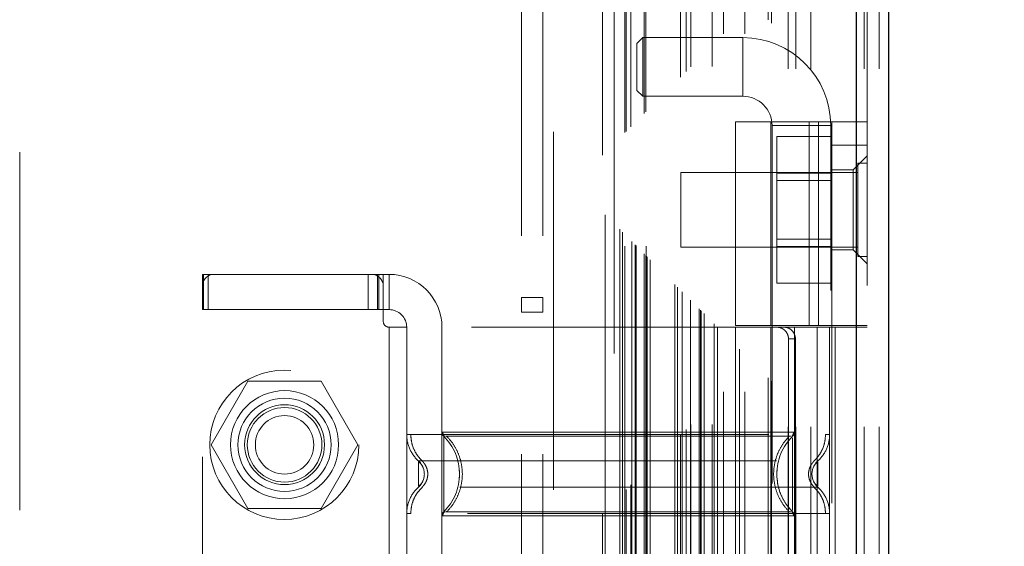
# Model space of a CAD drawing. Header units: inches. Extents: x 0.2 to 10.8, y 0.2 to 8.2.
# Tile 105 of 112: x 9.277 to 9.552, y 4.636 to 4.783. Entities that reach past the tile are written whole.
import ezdxf

# ---------------------------------------------------------------- set-up
doc = ezdxf.new("R2010")
doc.units = ezdxf.units.IN
doc.header["$MEASUREMENT"] = 0
doc.linetypes.add('HIDDEN', pattern=[0.075, 0.05, -0.025])
doc.layers.add('DIMENSIONS', color=140, linetype='Continuous')
doc.styles.add('SLDTEXTSTYLE0', font='TXT', dxfattribs={"width": 0.7})
doc.dimstyles.new('SLDDIMSTYLE0', dxfattribs={"dimtxt": 0.084961, "dimasz": 0.13, "dimexe": 0, "dimexo": 0.0625, "dimgap": 0.02124, "dimtad": 0, "dimtih": 1, "dimtoh": 1, "dimlfac": 12, "dimrnd": 1e-09, "dimzin": 12, "dimdsep": 46, "dimtxsty": 'SLDTEXTSTYLE0', "dimsah": 1, "dimcen": 0.09, "dimadec": 0, "dimazin": 3, "dimtfac": 1, "dimtofl": 0, "dimtmove": 0, "dimatfit": 3, "dimfxl": 0, "dimfrac": 2, "dimtolj": 1, "dimtzin": 12, "dimarcsym": 0})

# ---------------------------------------------------------------- blocks, each defined once
blk = doc.blocks.new('_D_25')
at = {"layer": 'DIMENSIONS'}
for p, q in [((9.56366, 5.41599), (9.9562, 5.41599)), ((9.8312, 5.41599), (9.8312, 4.49475)), ((9.66963, 4.3407), (9.6411, 4.3407)), ((9.6411, 4.3407), (9.6411, 4.20567)), ((9.99278, 4.3407), (10.02131, 4.3407)), ((10.02131, 4.3407), (10.02131, 4.20567)), ((9.6411, 4.20567), (9.66963, 4.20567)), ((10.02131, 4.20567), (9.99278, 4.20567)), ((9.8312, 3.16375), (9.8312, 4.18665)), ((9.56366, 3.16375), (9.9562, 3.16375))]:
    blk.add_line(p, q, dxfattribs=at)
for points in [[(9.8312, 5.41599), (9.8112, 5.28599), (9.8512, 5.28599)], [(9.8312, 3.16375), (9.8512, 3.29375), (9.8112, 3.29375)]]:
    blk.add_solid(points, dxfattribs=at)
at = {"layer": 'DIMENSIONS', "char_height": 0.083333, "attachment_point": 1, "style": 'SLDTEXTSTYLE0'}
for s, insert in [('27.03', (9.66963, 4.46714)), ('686.5', (9.66963, 4.31309))]:
    blk.add_mtext(s, dxfattribs=dict(at, insert=insert))

msp = doc.modelspace()

# ---------------------------------------------------------------- linework, layer by layer
at = {"color": 7, "linetype": 'Continuous', "lineweight": 25}
for p, q in [((9.5106649, 3.1697457), (9.5106649, 5.4109271)), ((9.5196649, 5.4091582), (9.5196649, 3.1697457))]:
    msp.add_line(p, q, dxfattribs=at)
at = {"color": 7, "linetype": 'HIDDEN', "lineweight": 18}
for p, q in [((9.5106649, 3.1697457), (9.5106649, 5.4109271)), ((9.5136649, 5.4091582), (9.5136649, 3.1697457)), ((9.5127862, 3.1697457), (9.5127862, 5.1143949)), ((9.5170288, 3.1697457), (9.5170288, 5.1143949)), ((9.4915889, 3.1697457), (9.4915889, 5.1051624)), ((9.4915889, 3.1697457), (9.4915889, 5.1051624)), ((9.4937102, 3.1697457), (9.4937102, 5.1054213)), ((9.4979529, 3.1697457), (9.4979529, 5.1054213)), ((9.486043, 3.1833798), (9.486043, 5.0919286)), ((9.4869669, 3.1824654), (9.4869669, 5.0928402)), ((9.4769066, 3.1925161), (9.4769066, 5.0827923)), ((9.4780398, 3.1913829), (9.4780398, 5.0839255)), ((9.471838, 3.1975848), (9.471838, 5.0777236)), ((9.4735402, 5.0794582), (9.4735402, 3.1958502)), ((9.479449, 5.0794582), (9.479449, 3.1958502)), ((9.4709329, 3.198488), (9.4709329, 5.076818)), ((9.4667174, 3.2027079), (9.4667174, 5.0726122)), ((9.4671246, 3.2022981), (9.4671246, 5.0730103)), ((9.4672743, 3.2021485), (9.4672743, 5.0731599)), ((9.4680883, 3.2013345), (9.4680883, 5.0739739)), ((9.4630966, 5.0689783), (9.4630966, 3.2063292)), ((9.4642909, 3.2051319), (9.4642909, 5.0701765)), ((9.4644248, 5.0703141), (9.4644248, 3.2049958)), ((9.4644557, 5.0703737), (9.4644557, 3.2049347)), ((9.4703645, 5.0703737), (9.4703645, 3.2049347)), ((9.4606695, 3.2087533), (9.4606695, 5.0665552)), ((9.4615012, 5.0674286), (9.4615012, 3.2078798)), ((9.4615012, 5.0674286), (9.4615012, 3.2078798)), ((9.4619719, 3.2074509), (9.4619719, 5.0678575)), ((9.4599388, 3.209484), (9.4599388, 5.0658244)), ((9.4518049, 3.2176179), (9.4518049, 5.0576905)), ((9.4518049, 5.0576905), (9.4518049, 3.2176179)), ((9.4520087, 3.2174318), (9.4520087, 5.0578795)), ((9.4522215, 3.2172012), (9.4522215, 5.0581072)), ((9.4530549, 3.2163679), (9.4530549, 5.0589405)), ((9.445949, 3.2201959), (9.445949, 5.0551125)), ((9.4490965, 3.2203262), (9.4490965, 5.0549822)), ((9.4490965, 3.2203262), (9.4490965, 5.0549822)), ((9.4513405, 5.0572314), (9.4513405, 3.2180648)), ((9.4513882, 3.2180345), (9.4513882, 5.0572739)), ((9.451949, 3.2201959), (9.451949, 5.0551125)), ((9.4476382, 5.0535239), (9.4476382, 3.2217845)), ((9.4479263, 3.2214964), (9.4479263, 5.053812)), ((9.4488556, 3.2205672), (9.4488556, 5.0547412)), ((9.4445353, 3.2248874), (9.4445353, 5.050421)), ((9.4453084, 3.2241144), (9.4453084, 5.051194)), ((9.4460156, 5.0519193), (9.4460156, 3.2233876)), ((9.4397164, 5.0456198), (9.4397164, 3.2297091)), ((9.4404448, 3.2289779), (9.4404448, 5.0463305)), ((9.4170815, 5.0230791), (9.4170815, 4.7058707)), ((9.4230815, 5.0230791), (9.4230815, 4.7058707)), ((9.4260815, 3.2521624), (9.4260815, 5.0230791)), ((9.4260815, 3.2521624), (9.4260815, 5.0230791)), ((9.442949, 3.2901959), (9.442949, 4.9851125)), ((9.442949, 3.2901959), (9.442949, 4.9851125)), ((9.276949, 3.4464459), (9.276949, 4.8288625)), ((9.4510008, 4.7784564), (9.4493604, 4.7768159)), ((9.4510008, 4.7702543), (9.4510008, 4.7784564)), ((9.478888, 4.7784564), (9.4510008, 4.7784564)), ((9.478888, 4.7620522), (9.478888, 4.7784564)), ((9.4493604, 4.7702543), (9.4493604, 4.7768159)), ((9.4493604, 4.7636926), (9.4493604, 4.7702543)), ((9.4510008, 4.7620522), (9.4510008, 4.7702543)), ((9.4493604, 4.7636926), (9.4510008, 4.7620522)), ((9.4510008, 4.7620522), (9.478888, 4.7620522)), ((9.4769195, 4.7549524), (9.5000474, 4.7549524)), ((9.4769195, 4.7549524), (9.4769195, 4.6980299)), ((9.486762, 4.7549524), (9.486762, 4.6980299)), ((9.5034943, 4.7538501), (9.4870901, 4.7538501)), ((9.4870901, 4.7538501), (9.4870901, 4.5077871)), ((9.4974999, 4.7549524), (9.4974999, 4.6980299)), ((9.5000474, 4.6980299), (9.5000474, 4.7549524)), ((9.5000474, 4.7549524), (9.5038224, 4.7549524)), ((9.5034943, 4.5077871), (9.5034943, 4.7538501)), ((9.5136649, 4.7549524), (9.5038224, 4.7549524)), ((9.5038224, 4.7483908), (9.5038224, 4.7549524)), ((9.5038224, 4.750825), (9.4884057, 4.750825)), ((9.4884057, 4.750825), (9.4884057, 4.740577)), ((9.5136649, 4.7483908), (9.5038224, 4.7483908)), ((9.5038224, 4.7483908), (9.5038224, 4.5154511)), ((9.5136649, 4.745438), (9.5097279, 4.741501)), ((9.5097279, 4.741501), (9.5038224, 4.741501)), ((9.5097279, 4.7191913), (9.5097279, 4.741501)), ((9.5110607, 4.7433499), (9.5110607, 4.7173082)), ((9.5136649, 4.7433499), (9.5110607, 4.7433499)), ((9.4615815, 4.7407457), (9.4615815, 4.7199124)), ((9.5110607, 4.7407457), (9.4615815, 4.7407457)), ((9.5038224, 4.740577), (9.4884057, 4.740577)), ((9.4884057, 4.740577), (9.4884057, 4.7200811)), ((9.5038224, 4.7384916), (9.4884057, 4.7384916)), ((9.4884057, 4.7221666), (9.5038224, 4.7221666)), ((9.4615815, 4.7199124), (9.5110607, 4.7199124)), ((9.5038224, 4.7200811), (9.4884057, 4.7200811)), ((9.4884057, 4.7200811), (9.4884057, 4.7098331)), ((9.5038224, 4.7191913), (9.5097279, 4.7191913)), ((9.5097279, 4.7191913), (9.5136649, 4.7152543)), ((9.5110607, 4.7173082), (9.5136649, 4.7173082)), ((9.3279693, 4.702459), (9.3279693, 4.7123015)), ((9.3279693, 4.7123015), (9.3283261, 4.7123015)), ((9.3283261, 4.702459), (9.3283261, 4.7123015)), ((9.3743011, 4.7123015), (9.3283261, 4.7123015)), ((9.3296098, 4.702459), (9.3296098, 4.7123015)), ((9.3743011, 4.7123015), (9.3772252, 4.7123015)), ((9.3743011, 4.702459), (9.3743011, 4.7123015)), ((9.3768538, 4.702459), (9.3768538, 4.7123015)), ((9.3772252, 4.702459), (9.3772252, 4.7123015)), ((9.3801347, 4.7123015), (9.3772252, 4.7123015)), ((9.3784943, 4.7123015), (9.3784943, 4.702459)), ((9.3801347, 4.7123015), (9.3801347, 4.702459)), ((9.5038224, 4.7098331), (9.4884057, 4.7098331)), ((9.4170815, 4.7058707), (9.4230815, 4.7058707)), ((9.4170815, 4.7017041), (9.4170815, 4.7058707)), ((9.4230815, 4.7058707), (9.4230815, 4.7017041)), ((9.3283261, 4.702459), (9.3279693, 4.702459)), ((9.3279693, 4.5613829), (9.3279693, 4.702459)), ((9.3743011, 4.702459), (9.3283261, 4.702459)), ((9.3772252, 4.702459), (9.3743011, 4.702459)), ((9.3772252, 4.702459), (9.3801347, 4.702459)), ((9.3784943, 4.702459), (9.3784943, 4.6991782)), ((9.4230815, 4.7017041), (9.4170815, 4.7017041)), ((9.4170815, 4.5621207), (9.4170815, 4.7017041)), ((9.4230815, 4.5621207), (9.4230815, 4.7017041)), ((9.3801347, 4.6975377), (9.3801347, 4.5663041)), ((9.3801347, 4.6975377), (9.3801347, 4.5663041)), ((9.3850559, 4.6975377), (9.3801347, 4.6975377)), ((9.3850559, 4.6975377), (9.3850559, 4.667531)), ((9.5031662, 4.6975377), (9.3850559, 4.6975377)), ((9.3850559, 4.6975377), (9.3850559, 4.667531)), ((9.3948985, 4.6975377), (9.3948985, 4.6682417)), ((9.3948985, 4.6975377), (9.3948985, 4.6682417)), ((9.5000474, 4.6980299), (9.4769195, 4.6980299)), ((9.4769195, 4.6975377), (9.4769195, 4.5663041)), ((9.486762, 4.6975377), (9.486762, 4.5663041)), ((9.4933237, 4.6975377), (9.4933237, 4.6682417)), ((9.4933237, 4.6975377), (9.4933237, 4.6682417)), ((9.4996865, 4.6975377), (9.4996865, 4.5663041)), ((9.5038224, 4.6980299), (9.5000474, 4.6980299)), ((9.5031662, 4.6975377), (9.5031662, 4.667531)), ((9.5031662, 4.6975377), (9.5031662, 4.667531)), ((9.5047569, 4.6975377), (9.5031662, 4.6975377)), ((9.5038224, 4.6980299), (9.5136649, 4.6980299)), ((9.5047569, 4.6975377), (9.5047569, 4.5663041)), ((9.5136649, 4.6975377), (9.5047569, 4.6975377)), ((9.4916832, 4.6942569), (9.4916832, 4.569585)), ((9.4916832, 4.6942569), (9.4936166, 4.6942569)), ((9.4936166, 4.6942569), (9.4936166, 4.569585)), ((9.3304393, 4.6646959), (9.3406872, 4.6824459)), ((9.3406872, 4.6824459), (9.3611832, 4.6824459)), ((9.3611832, 4.6824459), (9.3714311, 4.6646959)), ((9.3850559, 4.6455235), (9.3850559, 4.667531)), ((9.3948985, 4.6682417), (9.3953744, 4.6682417)), ((9.3948985, 4.6448128), (9.3948985, 4.6682417)), ((9.4928477, 4.6682417), (9.4933237, 4.6682417)), ((9.4933237, 4.6682417), (9.4933237, 4.6448128)), ((9.5031662, 4.667531), (9.5031662, 4.6455235)), ((9.3406872, 4.6469459), (9.3304393, 4.6646959)), ((9.3714311, 4.6646959), (9.3611832, 4.6469459)), ((9.3958616, 4.6670712), (9.3962824, 4.6670712)), ((9.389949, 4.6570421), (9.3898898, 4.6573312)), ((9.3996656, 4.6580388), (9.3998153, 4.6565272)), ((9.3998153, 4.6565272), (9.3996656, 4.6550156)), ((9.4884068, 4.6565272), (9.4885565, 4.6580388)), ((9.4983323, 4.6573312), (9.4982731, 4.6570421)), ((9.3898898, 4.6557233), (9.389949, 4.6560124)), ((9.4982731, 4.6560124), (9.498335, 4.6557101)), ((9.3611832, 4.6469459), (9.3406872, 4.6469459)), ((9.3850559, 4.6455235), (9.3850559, 4.6183184)), ((9.3962824, 4.6459832), (9.3958616, 4.6459833)), ((9.5031662, 4.6455235), (9.5031662, 4.6183184)), ((9.3953744, 4.6448128), (9.3948985, 4.6448128)), ((9.3948985, 4.6448128), (9.3948985, 4.6190291)), ((9.4933237, 4.6448128), (9.4928477, 4.6448128)), ((9.4933237, 4.6448128), (9.4933237, 4.6190291))]:
    msp.add_line(p, q, dxfattribs=at)
for centre, radius in [((9.3508657, 4.6646959), 0.0208333), ((9.3509352, 4.6647293), 0.0150919), ((9.3509352, 4.6646959), 0.0130208), ((9.3509352, 4.6647293), 0.0111549), ((9.3509352, 4.6646959), 0.0104167), ((9.3509352, 4.6646959), 0.0081625)]:
    msp.add_circle(centre, radius, dxfattribs=at)
for centre, radius, start, end in [((9.478888, 4.7538501), 0.0246063, 0, 90), ((9.478888, 4.7538501), 0.0082021, 0, 90), ((9.3312502, 4.7090207), 0.0032808, 90, 180), ((9.3752134, 4.7090207), 0.0032808, 0, 90), ((9.3801347, 4.6975377), 0.0147638, 0, 90), ((9.3801347, 4.6975377), 0.0049213, 0, 90), ((9.3801347, 4.6991782), 0.0016404, 180, 270)]:
    msp.add_arc(centre, radius, start, end, dxfattribs=at)
for points, knots in [([(9.4462914, 5.0521759), (9.4462988, 5.0500342), (9.4463197, 5.0439548), (9.4463372, 5.032919), (9.4463484, 5.0181734), (9.4463492, 5.0010318), (9.4463442, 4.9765166), (9.4463395, 4.9460813), (9.4463441, 4.9007059), (9.446342, 4.8463923), (9.4463432, 4.7278686), (9.4463422, 4.4949404), (9.4463426, 4.107075), (9.4463432, 3.7658216), (9.4463422, 3.53087), (9.4463441, 3.4428776), (9.4463392, 3.3767449), (9.4463428, 3.3323296), (9.4463481, 3.3098871), (9.4463489, 3.2886431), (9.4463378, 3.2699008), (9.4463122, 3.254294), (9.446277, 3.2417345), (9.4462385, 3.2317966), (9.4462089, 3.2259174), (9.4461971, 3.2233034), (9.4461967, 3.2232248)], [0, 0, 0, 0, 0.00351301, 0.00997212, 0.01810181, 0.02770006, 0.03808914, 0.05831368, 0.07762261, 0.11251755, 0.14740331, 0.27203504, 0.49458566, 0.78361212, 0.8317871, 0.87997271, 0.92794446, 0.94026351, 0.95282623, 0.96475661, 0.97510956, 0.98356894, 0.99035635, 0.99571072, 0.99987107, 1, 1, 1, 1]), ([(9.4916832, 4.6942569), (9.4916832, 4.6946916), (9.491599, 4.6951181), (9.4912753, 4.6959144), (9.491036, 4.6962791), (9.4904464, 4.6968843), (9.4900918, 4.6971279), (9.4893361, 4.6974527), (9.4889284, 4.6975377), (9.4885243, 4.6975377)], [0, 0, 0, 0, 0.25, 0.25, 0.5, 0.5, 0.75, 0.75, 1, 1, 1, 1]), ([(9.4905286, 4.6975377), (9.4908935, 4.6975377), (9.4912729, 4.6974619), (9.4920082, 4.6971473), (9.4923601, 4.696908), (9.4929538, 4.6963034), (9.4931988, 4.6959342), (9.4935285, 4.6951337), (9.4936166, 4.6946971), (9.4936166, 4.6942569)], [0, 0, 0, 0, 0.25, 0.25, 0.5, 0.5, 0.75, 0.75, 1, 1, 1, 1]), ([(9.3850542, 4.667531), (9.38505, 4.6661915), (9.3856326, 4.6633829), (9.3873397, 4.6610778), (9.388342, 4.6601886)], [0.052118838, 0.052118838, 0.052118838, 0.052118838, 0.500001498, 0.948006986, 0.948006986, 0.948006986, 0.948006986]), ([(9.3850559, 4.667531), (9.3850641, 4.667531), (9.3850722, 4.667531), (9.3861959, 4.667531), (9.3861985, 4.667531)], [0, 0, 0, 0, 0.99768743, 1, 1, 1, 1]), ([(9.3861963, 4.667531), (9.3862375, 4.6668437), (9.3863208, 4.665454), (9.3869896, 4.6634589), (9.3880123, 4.6616272), (9.3889778, 4.6606437), (9.3894551, 4.6601574)], [0, 0, 0, 0, 0.24733847, 0.50013426, 0.75287024, 1, 1, 1, 1]), ([(9.3861985, 4.667531), (9.387166, 4.667531), (9.3891033, 4.667531), (9.394719, 4.667531), (9.4020764, 4.667531), (9.4110922, 4.667531), (9.4213655, 4.667531), (9.4325158, 4.667531), (9.4441111, 4.667531), (9.4557063, 4.667531), (9.4668567, 4.667531), (9.4771299, 4.667531), (9.4861457, 4.667531), (9.4935032, 4.667531), (9.4991188, 4.667531), (9.5010561, 4.667531), (9.5020237, 4.667531)], [0, 0, 0, 0, 0.07128661, 0.14273884, 0.21419107, 0.2856433, 0.35709553, 0.42854776, 0.49999999, 0.57145221, 0.64290444, 0.71435667, 0.7858089, 0.85726113, 0.92871336, 1, 1, 1, 1]), ([(9.3951362, 4.6682493), (9.3951415, 4.6681404), (9.3951523, 4.6679203), (9.3952557, 4.6676038), (9.395408, 4.6673079), (9.3955567, 4.667146), (9.3956303, 4.6670659)], [0, 0, 0, 0, 0.24752197, 0.49999667, 0.75247308, 1, 1, 1, 1]), ([(9.3953744, 4.6682417), (9.3954864, 4.6682417), (9.3958237, 4.6682417), (9.3984134, 4.6682417), (9.4029119, 4.6682417), (9.4090926, 4.6682417), (9.4165926, 4.6682417), (9.4251571, 4.6682417), (9.4344482, 4.6682417), (9.4441111, 4.6682417), (9.4537739, 4.6682417), (9.463065, 4.6682417), (9.4716296, 4.6682417), (9.4791295, 4.6682417), (9.4853102, 4.6682417), (9.4898087, 4.6682417), (9.4923984, 4.6682417), (9.4927358, 4.6682417), (9.4928477, 4.6682417)], [0, 0, 0, 0, 0.03312598, 0.09982227, 0.16651856, 0.23321485, 0.29991114, 0.36660742, 0.43330371, 0.5, 0.56669629, 0.63339257, 0.70008886, 0.76678515, 0.83348144, 0.90017773, 0.96687401, 1, 1, 1, 1]), ([(9.3953896, 4.6459833), (9.3953896, 4.6459555), (9.3953896, 4.6477051), (9.3953896, 4.6523876), (9.3953896, 4.6565272), (9.3953896, 4.6606668), (9.3953896, 4.6653494), (9.3953896, 4.6670989), (9.3953896, 4.6670712)], [3.14159265, 3.14159265, 3.14159265, 3.14159265, 3.92699082, 4.3196899, 4.71238898, 5.10508806, 5.49778714, 6.28318531, 6.28318531, 6.28318531, 6.28318531]), ([(9.3961392, 4.6671694), (9.3968025, 4.6664417), (9.398129, 4.6649865), (9.3995066, 4.6623374), (9.4003856, 4.6594962), (9.4006878, 4.6565272), (9.4003856, 4.6535583), (9.3995066, 4.6507171), (9.398129, 4.648068), (9.3968025, 4.6466128), (9.3961392, 4.645885)], [0, 0, 0, 0, 0.12508567, 0.25012622, 0.37515537, 0.5, 0.62484463, 0.74987378, 0.87491433, 1, 1, 1, 1]), ([(9.4919778, 4.645885), (9.4913159, 4.6466128), (9.4899924, 4.648068), (9.4886178, 4.6507171), (9.4877407, 4.6535583), (9.4874392, 4.6565272), (9.4877407, 4.6594962), (9.4886178, 4.6623374), (9.4899924, 4.6649865), (9.4913159, 4.6664417), (9.4919778, 4.6671694)], [0, 0, 0, 0, 0.12508578, 0.25012636, 0.37515546, 0.5, 0.62484454, 0.74987364, 0.87491422, 1, 1, 1, 1]), ([(9.4925918, 4.6670659), (9.4926654, 4.667146), (9.4928142, 4.6673079), (9.4929665, 4.6676038), (9.4930699, 4.6679203), (9.4930806, 4.6681404), (9.4930859, 4.6682493)], [0, 0, 0, 0, 0.24752692, 0.50000333, 0.75247803, 1, 1, 1, 1]), ([(9.498767, 4.6601574), (9.4992443, 4.6606437), (9.5002098, 4.6616272), (9.5012325, 4.6634589), (9.5019013, 4.665454), (9.5019847, 4.6668437), (9.5020259, 4.667531)], [0, 0, 0, 0, 0.247129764, 0.499865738, 0.752661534, 1, 1, 1, 1]), ([(9.5031662, 4.667531), (9.5031662, 4.66615), (9.5028713, 4.6647696), (9.5017426, 4.6622487), (9.5009095, 4.6611093), (9.4998793, 4.6601895)], [0, 0, 0, 0, 0.5, 0.5, 1, 1, 1, 1]), ([(9.5020237, 4.667531), (9.5020263, 4.667531), (9.5031499, 4.667531), (9.5031581, 4.667531), (9.5031662, 4.667531)], [0, 0, 0, 0, 0.00231217, 1, 1, 1, 1]), ([(9.3953896, 4.6459833), (9.3982044, 4.6487148), (9.4014239, 4.6565272), (9.3982044, 4.6643397), (9.3953896, 4.6670712)], [0.027131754, 0.027131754, 0.027131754, 0.027131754, 0.5, 0.972868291, 0.972868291, 0.972868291, 0.972868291]), ([(9.3962824, 4.6670712), (9.3962968, 4.6670712), (9.396611, 4.6670712), (9.39894, 4.6670713), (9.4033058, 4.6670713), (9.4094468, 4.6670713), (9.4168702, 4.6670714), (9.4253458, 4.6670714), (9.4345457, 4.6670715), (9.444111, 4.6670715), (9.4536759, 4.6670715), (9.4628773, 4.6670716), (9.4713475, 4.6670716), (9.4787912, 4.6670717), (9.4848589, 4.6670717), (9.4894835, 4.6670717), (9.491077, 4.6670718), (9.49187, 4.6670718)], [0, 0, 0, 0, 0.003415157, 0.074647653, 0.145878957, 0.217113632, 0.288347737, 0.35957357, 0.430804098, 0.502036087, 0.573269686, 0.64449823, 0.715726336, 0.786959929, 0.858196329, 0.929427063, 1, 1, 1, 1]), ([(9.49187, 4.6670718), (9.4918786, 4.6670718), (9.4923491, 4.6670718), (9.492355, 4.6670718), (9.4923607, 4.6670718)], [0, 0, 0, 0, 0.01833561, 1, 1, 1, 1]), ([(9.4928325, 4.6666488), (9.4928325, 4.6665562), (9.4928325, 4.6662679), (9.4928325, 4.6641232), (9.4928325, 4.6606807), (9.4928325, 4.6565272), (9.4928325, 4.6523737), (9.4928325, 4.6489313), (9.4928325, 4.6467866), (9.4928325, 4.6464983), (9.4928325, 4.6464056)], [0, 0, 0, 0, 0.06819173, 0.21212782, 0.35606391, 0.5, 0.64393609, 0.78787218, 0.93180827, 1, 1, 1, 1]), ([(9.388342, 4.6601886), (9.3883325, 4.6601886), (9.3916112, 4.6601886), (9.4042882, 4.6601886), (9.4219507, 4.6601886), (9.4441111, 4.6601886), (9.4662714, 4.6601886), (9.483934, 4.6601886), (9.4966109, 4.6601886), (9.4998896, 4.6601886), (9.4998801, 4.6601886)], [4.71241411, 4.71241411, 4.71241411, 4.71241411, 5.15721613, 5.48839216, 5.88580339, 6.28321463, 6.68062587, 7.0780371, 7.40921314, 7.85401516, 7.85401516, 7.85401516, 7.85401516]), ([(9.3883428, 4.6531533), (9.3883428, 4.653385), (9.3883428, 4.653851), (9.3883428, 4.6550959), (9.3883428, 4.656525), (9.3883428, 4.6579675), (9.3883428, 4.6591773), (9.3883428, 4.6600244), (9.3883428, 4.6601344), (9.3883428, 4.6601895)], [0, 0, 0, 0, 0.14137991, 0.28448325, 0.4275866, 0.57068995, 0.7137933, 0.85689665, 1, 1, 1, 1]), ([(9.3896555, 4.6581915), (9.3895865, 4.6583727), (9.3894112, 4.6588331), (9.3889712, 4.6594384), (9.3885537, 4.6597475), (9.3883428, 4.6599037)], [0, 0, 0, 0, 0.24310461, 0.61753654, 1, 1, 1, 1]), ([(9.3892912, 4.6602215), (9.3895336, 4.6599756), (9.3900188, 4.6594833), (9.3905281, 4.6585652), (9.3908561, 4.6575716), (9.3909704, 4.6565272), (9.3908561, 4.6554828), (9.3905281, 4.6544892), (9.3900188, 4.6535711), (9.3895336, 4.6530788), (9.3892912, 4.652833)], [0, 0, 0, 0, 0.12483229, 0.24993898, 0.37510563, 0.5, 0.62489437, 0.75006102, 0.87516771, 1, 1, 1, 1]), ([(9.498931, 4.652833), (9.4986886, 4.6530788), (9.4982033, 4.6535711), (9.497694, 4.6544892), (9.497366, 4.6554828), (9.4972517, 4.6565272), (9.497366, 4.6575716), (9.497694, 4.6585652), (9.4982033, 4.6594833), (9.4986886, 4.6599756), (9.498931, 4.6602215)], [0, 0, 0, 0, 0.12483229, 0.24993898, 0.37510563, 0.5, 0.62489437, 0.75006102, 0.87516771, 1, 1, 1, 1]), ([(9.4998793, 4.6599037), (9.4996653, 4.6597502), (9.499242, 4.6594466), (9.4989388, 4.6589619), (9.4987889, 4.6587222)], [0, 0, 0, 0, 0.50546959, 1, 1, 1, 1]), ([(9.4998793, 4.6599011), (9.4998793, 4.6596695), (9.4998793, 4.6592033), (9.4998793, 4.6579592), (9.4998793, 4.6565272), (9.4998793, 4.6550953), (9.4998793, 4.6538512), (9.4998793, 4.653385), (9.4998793, 4.6531533)], [0, 0, 0, 0, 0.165323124, 0.332661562, 0.5, 0.667338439, 0.834676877, 1, 1, 1, 1]), ([(9.3883428, 4.6531508), (9.3885537, 4.653307), (9.3889712, 4.6536161), (9.3894112, 4.6542214), (9.3895865, 4.6546817), (9.3896555, 4.654863)], [0, 0, 0, 0, 0.38246347, 0.7568954, 1, 1, 1, 1]), ([(9.4928325, 4.6459833), (9.4921725, 4.6467094), (9.4908526, 4.6481615), (9.4894899, 4.6507785), (9.4886918, 4.6530982), (9.4885897, 4.6545451), (9.4885565, 4.6550156)], [0, 0, 0, 0, 0.28728901, 0.57453677, 0.86161446, 1, 1, 1, 1]), ([(9.4987889, 4.6543323), (9.4989388, 4.6540926), (9.499242, 4.6536078), (9.4996653, 4.6533042), (9.4998793, 4.6531508)], [0, 0, 0, 0, 0.49453042, 1, 1, 1, 1]), ([(9.3850559, 4.6455235), (9.3850559, 4.6469045), (9.3853508, 4.6482848), (9.3864795, 4.6508058), (9.3873127, 4.6519452), (9.3883428, 4.652865)], [0, 0, 0, 0, 0.5, 0.5, 1, 1, 1, 1]), ([(9.3894551, 4.6528971), (9.3889778, 4.6524108), (9.3880123, 4.6514272), (9.3869896, 4.6495955), (9.3863208, 4.6476005), (9.3862375, 4.6462107), (9.3861963, 4.6455234)], [0, 0, 0, 0, 0.247129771, 0.499865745, 0.752661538, 1, 1, 1, 1]), ([(9.4998801, 4.6528659), (9.4998896, 4.6528659), (9.4966109, 4.6528659), (9.4839339, 4.6528659), (9.4662714, 4.6528659), (9.4441111, 4.6528659), (9.4219507, 4.6528659), (9.4042882, 4.6528659), (9.3916112, 4.6528659), (9.3883325, 4.6528659), (9.388342, 4.6528659)], [4.71236405, 4.71236405, 4.71236405, 4.71236405, 5.15716608, 5.48834211, 5.88575335, 6.2831646, 6.68057584, 7.07798708, 7.40916311, 7.85396503, 7.85396503, 7.85396503, 7.85396503]), ([(9.5020259, 4.6455234), (9.5019846, 4.6462107), (9.5019013, 4.6476005), (9.5012325, 4.6495955), (9.5002098, 4.6514272), (9.4992443, 4.6524108), (9.498767, 4.6528971)], [0, 0, 0, 0, 0.24733846, 0.50013425, 0.75287023, 1, 1, 1, 1]), ([(9.5031679, 4.6455235), (9.5031721, 4.646863), (9.5025895, 4.6496716), (9.5008824, 4.6519767), (9.4998801, 4.6528659)], [0.052118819, 0.052118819, 0.052118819, 0.052118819, 0.500001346, 0.948007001, 0.948007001, 0.948007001, 0.948007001]), ([(9.3861985, 4.6455235), (9.3861959, 4.6455235), (9.3850722, 4.6455235), (9.3850641, 4.6455235), (9.3850559, 4.6455235)], [0, 0, 0, 0, 0.00231254, 1, 1, 1, 1]), ([(9.5020237, 4.6455235), (9.5010561, 4.6455235), (9.4991188, 4.6455235), (9.4935032, 4.6455235), (9.4861457, 4.6455235), (9.4771299, 4.6455235), (9.4668567, 4.6455235), (9.4557063, 4.6455235), (9.4441111, 4.6455235), (9.4325158, 4.6455235), (9.4213655, 4.6455235), (9.4110922, 4.6455235), (9.4020764, 4.6455235), (9.394719, 4.6455235), (9.3891033, 4.6455235), (9.387166, 4.6455235), (9.3861985, 4.6455235)], [0, 0, 0, 0, 0.07128663, 0.14273886, 0.21419109, 0.28564332, 0.35709555, 0.42854778, 0.50000001, 0.57145224, 0.64290447, 0.7143567, 0.78580893, 0.85726116, 0.92871339, 1, 1, 1, 1]), ([(9.3956303, 4.6459886), (9.3955567, 4.6459085), (9.395408, 4.6457466), (9.3952557, 4.6454507), (9.3951523, 4.6451342), (9.3951415, 4.6449141), (9.3951362, 4.6448052)], [0, 0, 0, 0, 0.24752693, 0.50000335, 0.75247804, 1, 1, 1, 1]), ([(9.49187, 4.6459827), (9.491077, 4.6459827), (9.4894835, 4.6459827), (9.4848589, 4.6459828), (9.4787912, 4.6459828), (9.4713475, 4.6459828), (9.4628773, 4.6459829), (9.4536759, 4.6459829), (9.444111, 4.645983), (9.4345457, 4.645983), (9.4253458, 4.645983), (9.4168702, 4.6459831), (9.4094468, 4.6459831), (9.4033058, 4.6459832), (9.39894, 4.6459832), (9.396611, 4.6459832), (9.3962968, 4.6459832), (9.3962824, 4.6459832)], [0, 0, 0, 0, 0.07057294, 0.14180367, 0.21304007, 0.28427366, 0.35550177, 0.42673031, 0.49796391, 0.5691959, 0.64042643, 0.71165226, 0.78288637, 0.85412104, 0.92535235, 0.99658484, 1, 1, 1, 1]), ([(9.4923607, 4.6459827), (9.492355, 4.6459827), (9.4923491, 4.6459827), (9.4918786, 4.6459827), (9.49187, 4.6459827)], [0, 0, 0, 0, 0.98166438, 1, 1, 1, 1]), ([(9.4930859, 4.6448052), (9.4930806, 4.6449141), (9.4930699, 4.6451342), (9.4929665, 4.6454507), (9.4928142, 4.6457466), (9.4926654, 4.6459085), (9.4925918, 4.6459886)], [0, 0, 0, 0, 0.247521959, 0.499996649, 0.752473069, 1, 1, 1, 1]), ([(9.5031662, 4.6455235), (9.5031581, 4.6455235), (9.5031499, 4.6455235), (9.5020263, 4.6455235), (9.5020237, 4.6455235)], [0, 0, 0, 0, 0.997687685, 1, 1, 1, 1]), ([(9.4928477, 4.6448128), (9.4927358, 4.6448128), (9.4923984, 4.6448128), (9.4898087, 4.6448128), (9.4853102, 4.6448128), (9.4791295, 4.6448128), (9.4716296, 4.6448128), (9.463065, 4.6448128), (9.4537739, 4.6448128), (9.4441111, 4.6448128), (9.4344482, 4.6448128), (9.4251571, 4.6448128), (9.4165926, 4.6448128), (9.4090926, 4.6448128), (9.4029119, 4.6448128), (9.3984134, 4.6448128), (9.3958237, 4.6448128), (9.3954864, 4.6448128), (9.3953744, 4.6448128)], [0, 0, 0, 0, 0.03312598, 0.09982227, 0.16651856, 0.23321485, 0.29991114, 0.36660742, 0.43330371, 0.5, 0.56669629, 0.63339258, 0.70008886, 0.76678515, 0.83348144, 0.90017773, 0.96687402, 1, 1, 1, 1])]:
    msp.add_open_spline(points, degree=3, knots=knots, dxfattribs=at)
for points in [[(9.3948985, 4.6682417), (9.3948985, 4.6678072), (9.3950796, 4.6673756), (9.3953896, 4.6670712)], [(9.4933238, 4.6682417), (9.4933295, 4.6678174), (9.4931394, 4.6673643), (9.4928326, 4.6670711)], [(9.4928325, 4.6459833), (9.4900395, 4.6487258), (9.4867741, 4.6565272), (9.4900395, 4.6643287), (9.4928325, 4.6670712)], [(9.3899772, 4.6565272), (9.3899772, 4.6579007), (9.3893679, 4.6592741), (9.3883428, 4.6601895)], [(9.4982449, 4.6565272), (9.4982449, 4.6579007), (9.4988543, 4.6592741), (9.4998793, 4.6601895)], [(9.4982464, 4.6565272), (9.4982464, 4.6579008), (9.4988544, 4.6592744), (9.4998799, 4.6601888)], [(9.3883428, 4.652865), (9.3893679, 4.6537803), (9.3899772, 4.6551538), (9.3899772, 4.6565272)], [(9.4998793, 4.652865), (9.4988543, 4.6537803), (9.4982449, 4.6551538), (9.4982449, 4.6565272)], [(9.4998799, 4.6528657), (9.4988544, 4.6537801), (9.4982464, 4.6551537), (9.4982464, 4.6565272)], [(9.3948984, 4.6448128), (9.3948927, 4.6452371), (9.3950828, 4.6456902), (9.3953895, 4.6459834)], [(9.4933237, 4.6448128), (9.4933237, 4.6452472), (9.4931425, 4.6456789), (9.4928325, 4.6459833)]]:
    msp.add_open_spline(points, degree=3, dxfattribs=at)

# ---------------------------------------------------------------- dimensions: what is measured, and where the dimension line sits
at = {"layer": 'DIMENSIONS'}
dim = msp.add_linear_dim(base=(9.8312015, 3.1637457), p1=(9.5136649, 5.4159949), p2=(9.5136649, 3.1637457), angle=90, dimstyle='SLDDIMSTYLE0', dxfattribs=at)
dim.commit()
dim.dimension.update_dxf_attribs({"geometry": '_D_25', "text_midpoint": (9.8312015, 4.3406982), "dimtype": 160})

doc.saveas('drawing.dxf')
